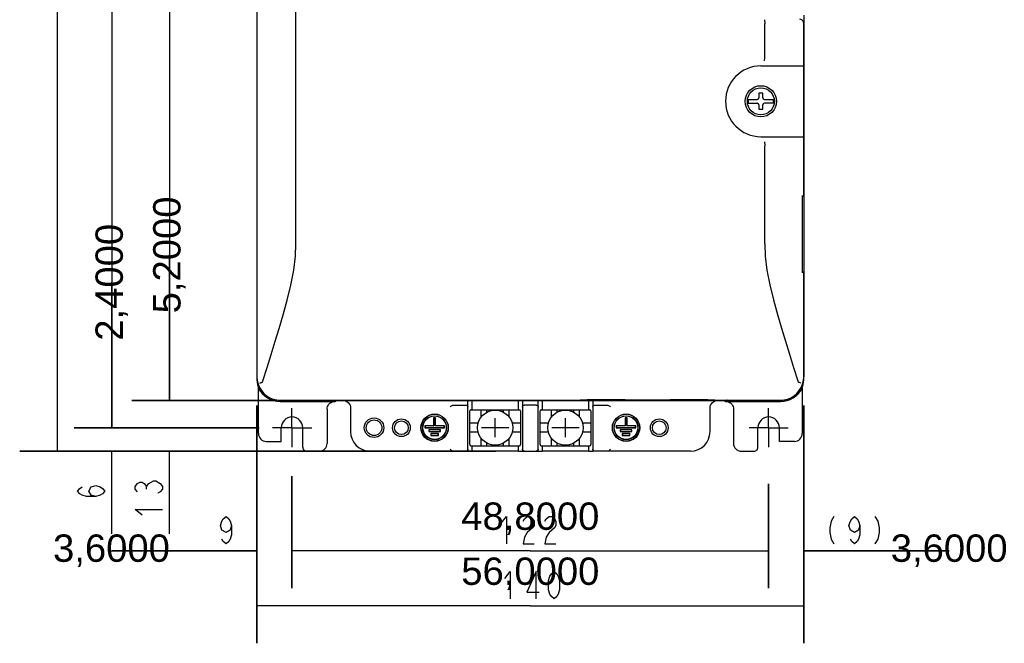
# Model space of a CAD drawing. Extents: x 20 to 400, y 160 to 434.
# Tile 5 of 20: x 32 to 132, y 267 to 331. Entities that reach past the tile are written whole.
import ezdxf

# ---------------------------------------------------------------- set-up
doc = ezdxf.new("R2010")
doc.units = 0
doc.header["$LTSCALE"] = 4.2
doc.header["$MEASUREMENT"] = 0
doc.linetypes.add('CENTER', pattern=[2, 1.25, -0.25, 0.25, -0.25])
doc.layers.get('0').update_dxf_attribs({"linetype": 'CONTINUOUS'})
for name, color, linetype in [('ALL_CURVE', 7, 'CONTINUOUS'), ('ALL_DIM', 7, 'CONTINUOUS'), ('DEFAULT_1', 7, 'CONTINUOUS')]:
    doc.layers.add(name, color=color, linetype=linetype)
doc.styles.get("Standard").update_dxf_attribs({"font": 'txt.shx'})

msp = doc.modelspace()

# ---------------------------------------------------------------- hatches: boundary and pattern name
h = msp.add_hatch(color=2)
h.paths.add_polyline_path([(31.69708, 391.034071), (54.018753, 391.034071)])
h.paths.add_polyline_path([(31.69708, 287.034071), (57.99856, 287.034071)])
edge = h.paths.add_edge_path(flags=0)
h = msp.add_hatch(color=2)
h.paths.add_polyline_path([(37.27162, 289.434071), (56.226302, 289.434071)])
h.paths.add_polyline_path([(37.27162, 388.634071), (56.651437, 388.634071)])
edge = h.paths.add_edge_path(flags=0)
h = msp.add_hatch(color=2)
h.paths.add_polyline_path([(43.174351, 292.234071), (57.851437, 292.234071)])
h.paths.add_polyline_path([(43.174351, 385.834071), (55.451437, 385.834071)])
edge = h.paths.add_edge_path(flags=0)
h = msp.add_hatch(color=2)
h.paths.add_polyline_path([(43.174351, 292.234071), (54.854469, 292.234071)])
h.paths.add_polyline_path([(43.174351, 287.034071), (58.118185, 287.034071)])
h.paths.add_polyline_path([(47.020361, 292.234071), (47.020361, 307.114702)])
h = msp.add_hatch(color=2)
h.paths.add_polyline_path([(37.27162, 289.434071), (54.651397, 289.434071)])
h.paths.add_polyline_path([(37.27162, 287.034071), (80.451368, 287.034071)])
h.paths.add_polyline_path([(41.117629, 289.434071), (41.117629, 304.314702)])
h = msp.add_hatch(color=2)
h.paths.add_polyline_path([(55.974441, 273.005817), (55.974441, 291.711066)])
h.paths.add_polyline_path([(59.574441, 273.005817), (59.574441, 283.434328)])
h.paths.add_polyline_path([(55.974441, 276.851826), (41.09381, 276.851826)])
h = msp.add_hatch(color=2)
h.paths.add_polyline_path([(111.974441, 267.375139), (111.974441, 291.711066)])
h.paths.add_polyline_path([(55.974441, 267.375139), (55.974441, 291.711066)])
edge = h.paths.add_edge_path(flags=0)
h = msp.add_hatch(color=2)
h.paths.add_polyline_path([(111.974441, 273.005817), (111.974441, 285.684797)])
h.paths.add_polyline_path([(108.374441, 273.005817), (108.374441, 283.695303)])
h.paths.add_polyline_path([(111.974441, 276.851826), (126.855073, 276.851826)])
h = msp.add_hatch(color=2)
h.paths.add_polyline_path([(59.574441, 273.005817), (59.574441, 284.486986)])
h.paths.add_polyline_path([(108.374441, 273.005817), (108.374441, 283.273067)])
edge = h.paths.add_edge_path(flags=0)

# ---------------------------------------------------------------- linework, layer by layer
at = {"linetype": 'CONTINUOUS'}
for p, q in [((59.974442, 308.234071), (59.974442, 385.21341)), ((55.974441, 383.434071), (55.974441, 294.634071)), ((55.984923, 383.426879), (55.984923, 294.641264)), ((107.974434, 327.391843), (107.974434, 330.760699)), ((111.96396, 313.245793), (111.96396, 330.830885)), ((111.974441, 331.634102), (111.974441, 294.634071)), ((107.574441, 326.454485), (111.931418, 326.454485)), ((107.774441, 323.654071), (107.374441, 323.654071)), ((107.374441, 323.654071), (107.374441, 323.194071)), ((107.774441, 323.194071), (107.774441, 323.654071)), ((106.27794, 323.034071), (107.214441, 323.034071)), ((106.27794, 323.034071), (106.27794, 322.634071)), ((106.27794, 322.634071), (107.214441, 322.634071)), ((107.934441, 323.034071), (108.870943, 323.034071)), ((108.870943, 322.634071), (107.934441, 322.634071)), ((108.870943, 322.634071), (108.870943, 323.034071)), ((107.374441, 322.474071), (107.374441, 322.014071)), ((107.374441, 322.014071), (107.774441, 322.014071)), ((107.774441, 322.014071), (107.774441, 322.474071)), ((107.574441, 319.213657), (111.931418, 319.213657)), ((107.974436, 308.234071), (107.974436, 318.276299)), ((111.827258, 305.739853), (111.826931, 305.824655)), ((111.836016, 305.408418), (111.886491, 305.380341)), ((111.96396, 294.641264), (111.96396, 305.222349)), ((55.974441, 294.634071), (55.974629, 294.595363)), ((111.974254, 294.595359), (111.974441, 294.634071)), ((56.142031, 288.833797), (56.142031, 293.482965)), ((111.806852, 293.482965), (111.806852, 288.833797)), ((58.374441, 292.234071), (60.329985, 292.234071)), ((58.374441, 292.122359), (63.974441, 292.122359)), ((58.381634, 292.244553), (87.836933, 292.244553)), ((59.974441, 292.234071), (59.974441, 292.244553)), ((60.370981, 292.234071), (107.577902, 292.234071)), ((63.174441, 291.322237), (63.174441, 287.834071)), ((63.974441, 292.122359), (64.142031, 292.234071)), ((65.574441, 291.434345), (65.574441, 289.034071)), ((76.122944, 291.754071), (77.37451, 291.754071)), ((77.574441, 287.034071), (77.574441, 292.234071)), ((77.974441, 292.234071), (77.974441, 291.274071)), ((82.774441, 291.274071), (82.774441, 292.234071)), ((83.174441, 292.234071), (83.174441, 287.034071)), ((84.57451, 291.754071), (83.374373, 291.754071)), ((84.774441, 287.034071), (84.774441, 292.234071)), ((85.174441, 292.234071), (85.174441, 291.274071)), ((87.855863, 292.245152), (87.836933, 292.244553)), ((89.974441, 291.274071), (89.974441, 292.234071)), ((90.374441, 292.234071), (90.374441, 287.034071)), ((90.574373, 291.754071), (91.825939, 291.754071)), ((96.68379, 292.278932), (97.539579, 292.301361)), ((102.374441, 289.034071), (102.374441, 291.434345)), ((103.806852, 292.234071), (103.974441, 292.122359)), ((103.974441, 292.122359), (109.574441, 292.122359)), ((104.11195, 292.244553), (104.093018, 292.24512)), ((104.11195, 292.244553), (109.567249, 292.244553)), ((104.774441, 291.322237), (104.774441, 287.834071)), ((107.618898, 292.234071), (109.574441, 292.234071)), ((107.974441, 292.234071), (107.974441, 292.244553)), ((74.074441, 290.434071), (74.095601, 290.412912)), ((74.274441, 290.434071), (74.074441, 290.434071)), ((74.074441, 290.434071), (74.074441, 289.634071)), ((74.253282, 290.412912), (74.095601, 290.412912)), ((74.095601, 290.412912), (74.095601, 289.612912)), ((74.274441, 290.434071), (74.253282, 290.412912)), ((74.253282, 289.612912), (74.253282, 290.412912)), ((74.274441, 289.634071), (74.274441, 290.434071)), ((77.774441, 287.714071), (77.774441, 291.154071)), ((77.894441, 291.274071), (82.854441, 291.274071)), ((78.954441, 290.528315), (78.954441, 291.274071)), ((79.514441, 290.991195), (79.514441, 291.274071)), ((81.234441, 290.991195), (81.234441, 291.274071)), ((81.794441, 290.528315), (81.794441, 291.274071)), ((82.974441, 291.154071), (82.974441, 287.714071)), ((84.974441, 287.714071), (84.974441, 291.154071)), ((85.094441, 291.274071), (90.054441, 291.274071)), ((86.154441, 290.528315), (86.154441, 291.274071)), ((86.714441, 290.991195), (86.714441, 291.274071)), ((88.434441, 290.991195), (88.434441, 291.274071)), ((88.994441, 290.528315), (88.994441, 291.274071)), ((90.174441, 291.154071), (90.174441, 287.714071)), ((93.874441, 290.434071), (93.674441, 290.434071)), ((93.674441, 290.434071), (93.695601, 290.412912)), ((93.674441, 290.434071), (93.674441, 289.634071)), ((93.853282, 290.412912), (93.695601, 290.412912)), ((93.695601, 290.412912), (93.695601, 289.612912)), ((93.874441, 290.434071), (93.853282, 290.412912)), ((93.853282, 289.612912), (93.853282, 290.412912)), ((93.874441, 289.634071), (93.874441, 290.434071)), ((58.474441, 288.034071), (58.474441, 289.434071)), ((60.674441, 287.434208), (60.674441, 289.434071)), ((73.174441, 289.634071), (73.195601, 289.612912)), ((74.074441, 289.634071), (73.174441, 289.634071)), ((73.174441, 289.634071), (73.174441, 289.434071)), ((73.174441, 289.434071), (73.195601, 289.45523)), ((73.174441, 289.434071), (75.174441, 289.434071)), ((74.095601, 289.612912), (73.195601, 289.612912)), ((73.195601, 289.612912), (73.195601, 289.45523)), ((73.195601, 289.45523), (75.153282, 289.45523)), ((74.074441, 289.634071), (74.095601, 289.612912)), ((74.274441, 289.634071), (74.253282, 289.612912)), ((75.153282, 289.612912), (74.253282, 289.612912)), ((75.174441, 289.634071), (74.274441, 289.634071)), ((75.174441, 289.634071), (75.153282, 289.612912)), ((75.153282, 289.45523), (75.153282, 289.612912)), ((75.174441, 289.434071), (75.153282, 289.45523)), ((75.174441, 289.434071), (75.174441, 289.634071)), ((78.647298, 289.894071), (77.774441, 289.894071)), ((82.974441, 289.894071), (82.101585, 289.894071)), ((85.847298, 289.894071), (84.974441, 289.894071)), ((90.174441, 289.894071), (89.301585, 289.894071)), ((93.674441, 289.634071), (92.774441, 289.634071)), ((92.774441, 289.634071), (92.795601, 289.612912)), ((92.774441, 289.634071), (92.774441, 289.434071)), ((92.774441, 289.434071), (92.795601, 289.45523)), ((92.774441, 289.434071), (94.774441, 289.434071)), ((93.695601, 289.612912), (92.795601, 289.612912)), ((92.795601, 289.612912), (92.795601, 289.45523)), ((92.795601, 289.45523), (94.753282, 289.45523)), ((93.674441, 289.634071), (93.695601, 289.612912)), ((93.874441, 289.634071), (93.853282, 289.612912)), ((94.753282, 289.612912), (93.853282, 289.612912)), ((94.774441, 289.634071), (93.874441, 289.634071)), ((94.774441, 289.634071), (94.753282, 289.612912)), ((94.753282, 289.45523), (94.753282, 289.612912)), ((94.774441, 289.434071), (94.753282, 289.45523)), ((94.774441, 289.434071), (94.774441, 289.634071)), ((107.274441, 287.434208), (107.274441, 289.434071)), ((109.474441, 288.034071), (109.474441, 289.434071)), ((73.574441, 289.234071), (73.595601, 289.212912)), ((74.774441, 289.234071), (73.574441, 289.234071)), ((73.574441, 289.234071), (73.574441, 289.034071)), ((73.574441, 289.034071), (73.595601, 289.05523)), ((73.574441, 289.034071), (74.774441, 289.034071)), ((74.753282, 289.212912), (73.595601, 289.212912)), ((73.595601, 289.212912), (73.595601, 289.05523)), ((73.595601, 289.05523), (74.753282, 289.05523)), ((73.774441, 288.834071), (73.795601, 288.812912)), ((74.574441, 288.834071), (73.774441, 288.834071)), ((73.774441, 288.834071), (73.774441, 288.634071)), ((73.774441, 288.634071), (73.795601, 288.65523)), ((73.774441, 288.634071), (74.574441, 288.634071)), ((74.553282, 288.812912), (73.795601, 288.812912)), ((73.795601, 288.812912), (73.795601, 288.65523)), ((73.795601, 288.65523), (74.553282, 288.65523)), ((74.574441, 288.834071), (74.553282, 288.812912)), ((74.553282, 288.65523), (74.553282, 288.812912)), ((74.574441, 288.634071), (74.553282, 288.65523)), ((74.574441, 288.634071), (74.574441, 288.834071)), ((74.774441, 289.234071), (74.753282, 289.212912)), ((74.753282, 289.05523), (74.753282, 289.212912)), ((74.774441, 289.034071), (74.753282, 289.05523)), ((74.774441, 289.034071), (74.774441, 289.234071)), ((78.647298, 288.974071), (77.774441, 288.974071)), ((78.954441, 287.594071), (78.954441, 288.339827)), ((81.794441, 287.594071), (81.794441, 288.339827)), ((82.974441, 288.974071), (82.101585, 288.974071)), ((85.847298, 288.974071), (84.974441, 288.974071)), ((86.154441, 287.594071), (86.154441, 288.339827)), ((88.994441, 287.594071), (88.994441, 288.339827)), ((90.174441, 288.974071), (89.301585, 288.974071)), ((94.374441, 289.234071), (93.174441, 289.234071)), ((93.174441, 289.234071), (93.195601, 289.212912)), ((93.174441, 289.234071), (93.174441, 289.034071)), ((93.174441, 289.034071), (93.195601, 289.05523)), ((93.174441, 289.034071), (94.374441, 289.034071)), ((94.353282, 289.212912), (93.195601, 289.212912)), ((93.195601, 289.212912), (93.195601, 289.05523)), ((93.195601, 289.05523), (94.353282, 289.05523)), ((94.174441, 288.834071), (93.374441, 288.834071)), ((93.374441, 288.834071), (93.395601, 288.812912)), ((93.374441, 288.834071), (93.374441, 288.634071)), ((93.374441, 288.634071), (93.395601, 288.65523)), ((93.374441, 288.634071), (94.174441, 288.634071)), ((94.153282, 288.812912), (93.395601, 288.812912)), ((93.395601, 288.812912), (93.395601, 288.65523)), ((93.395601, 288.65523), (94.153282, 288.65523)), ((94.174441, 288.834071), (94.153282, 288.812912)), ((94.153282, 288.65523), (94.153282, 288.812912)), ((94.174441, 288.634071), (94.153282, 288.65523)), ((94.174441, 288.634071), (94.174441, 288.834071)), ((94.374441, 289.234071), (94.353282, 289.212912)), ((94.353282, 289.05523), (94.353282, 289.212912)), ((94.374441, 289.034071), (94.353282, 289.05523)), ((94.374441, 289.034071), (94.374441, 289.234071)), ((56.941757, 288.034071), (58.474441, 288.034071)), ((77.894441, 287.594071), (82.854441, 287.594071)), ((77.974441, 287.594071), (77.974441, 287.034071)), ((79.514441, 287.594071), (79.514441, 287.876948)), ((81.234441, 287.594071), (81.234441, 287.876948)), ((82.774441, 287.034071), (82.774441, 287.594071)), ((85.094441, 287.594071), (90.054441, 287.594071)), ((85.174441, 287.594071), (85.174441, 287.034071)), ((86.714441, 287.594071), (86.714441, 287.876948)), ((88.434441, 287.594071), (88.434441, 287.876948)), ((89.974441, 287.034071), (89.974441, 287.594071)), ((111.007126, 288.034071), (109.474441, 288.034071)), ((62.374441, 287.034071), (61.074441, 287.034071)), ((76.119698, 287.034071), (67.574441, 287.034071)), ((77.574441, 287.034071), (76.122932, 287.034071)), ((82.774441, 287.034071), (77.974441, 287.034071)), ((83.174441, 287.034071), (84.774441, 287.034071)), ((89.974441, 287.034071), (85.174441, 287.034071)), ((91.825951, 287.034071), (90.374441, 287.034071)), ((100.374441, 287.034071), (91.828848, 287.034071)), ((105.574441, 287.034071), (106.874441, 287.034071))]:
    msp.add_line(p, q, dxfattribs=at)
at = {"color": 7, "linetype": 'CONTINUOUS'}
for p, q in [((35.54309, 339.034071), (35.54309, 287.034071)), ((41.117629, 339.034071), (41.117629, 289.434071)), ((47.020361, 339.034071), (47.020361, 292.234071)), ((47.020361, 300.697351), (47.020361, 292.234071)), ((41.117629, 297.897351), (41.117629, 289.434071)), ((80.374441, 288.454071), (80.374441, 290.414071)), ((87.574441, 288.454071), (87.574441, 290.414071)), ((81.774441, 289.434071), (78.974441, 289.434071)), ((88.974441, 289.434071), (86.174441, 289.434071)), ((41.117629, 278.570791), (41.117629, 287.034071)), ((47.020361, 278.570791), (47.020361, 287.034071)), ((47.511161, 276.851826), (55.974441, 276.851826)), ((68.037721, 276.851826), (59.574441, 276.851826)), ((83.974441, 276.851826), (59.574441, 276.851826)), ((83.974441, 276.851826), (108.374441, 276.851826)), ((99.911161, 276.851826), (108.374441, 276.851826)), ((120.437721, 276.851826), (111.974441, 276.851826)), ((83.974441, 271.221149), (55.974441, 271.221149)), ((83.974441, 271.221149), (111.974441, 271.221149))]:
    msp.add_line(p, q, dxfattribs=at)
at = {"linetype": 'CONTINUOUS'}
for points in [[(107.942269, 331.160638), (107.950532, 331.145576), (107.958229, 331.104916), (107.964847, 331.041301), (107.969954, 330.958921), (107.973218, 330.863245), (107.974441, 330.760699), (107.974441, 330.760699)], [(111.96396, 330.830885), (111.95033, 330.934345), (111.910372, 331.030736), (111.846788, 331.113517), (111.763882, 331.177052), (111.667381, 331.216963), (111.563777, 331.23058), (111.563777, 331.23058)], [(107.942269, 326.992392), (107.950332, 327.010317), (107.957895, 327.052499), (107.964443, 327.116301), (107.96957, 327.197713), (107.972958, 327.29159), (107.974441, 327.391843), (107.974441, 327.391843)], [(107.942269, 318.675751), (107.950329, 318.657842), (107.957893, 318.615666), (107.964444, 318.551841), (107.969573, 318.470392), (107.972962, 318.3765), (107.974441, 318.276299), (107.974441, 318.276299)], [(111.826937, 305.824655), (111.827019, 312.686443), (111.827395, 312.74477), (111.828066, 312.801528), (111.829012, 312.856112), (111.830216, 312.907945), (111.831654, 312.956527), (111.833287, 313.00138), (111.835092, 313.042123), (111.837022, 313.078442), (111.839032, 313.10999), (111.841071, 313.136614), (111.843051, 313.158014), (111.844842, 313.173754), (111.846189, 313.183185), (111.84645, 313.184707), (111.84645, 313.184707)], [(111.96396, 313.245793), (111.954807, 313.186022), (111.92818, 313.131704), (111.886491, 313.087801), (111.836028, 313.05973), (111.836028, 313.05973)], [(56.602278, 294.237296), (57.026789, 295.58913), (57.449389, 296.941089), (57.861267, 298.274168), (58.263138, 299.602746), (58.667903, 300.990567), (59.07705, 302.487569), (59.452706, 304.037636), (59.747282, 305.563836), (59.923051, 306.992698), (59.974441, 308.234071), (59.974441, 308.234071)], [(107.974441, 308.234071), (108.025721, 306.994056), (108.200439, 305.57107), (108.492928, 304.052348), (108.866299, 302.508831), (109.274258, 301.014229), (109.679434, 299.623929), (110.082708, 298.290195), (110.496243, 296.951535), (110.92048, 295.594276), (111.346606, 294.237294), (111.346606, 294.237294)], [(111.84647, 305.283291), (111.846533, 305.28299), (111.84585, 305.287107), (111.844462, 305.297434), (111.842768, 305.312927), (111.840937, 305.333132), (111.839066, 305.357654), (111.837222, 305.386308), (111.835439, 305.418995), (111.833753, 305.45548), (111.832201, 305.495562), (111.830804, 305.539015), (111.829588, 305.585519), (111.828582, 305.634753), (111.827797, 305.686338), (111.827258, 305.739853), (111.827258, 305.739853)], [(111.886491, 305.380341), (111.92818, 305.336438), (111.954807, 305.28212), (111.96396, 305.222349), (111.96396, 305.222349)], [(55.974629, 294.595363), (55.975202, 294.556083), (55.976074, 294.519809), (55.977196, 294.485639), (55.978524, 294.453372), (55.98005, 294.422294), (55.981767, 294.392052), (55.983681, 294.362297), (55.985796, 294.332807), (55.988125, 294.30338), (55.990679, 294.273871), (55.993473, 294.244142), (55.996524, 294.214091), (55.999851, 294.183616), (56.003474, 294.152637), (56.007415, 294.121068), (56.011699, 294.088843), (56.016353, 294.055888), (56.021404, 294.02214), (56.026886, 293.987535), (56.032832, 293.952011), (56.039278, 293.915508), (56.046265, 293.877965), (56.053836, 293.839326), (56.062037, 293.799525), (56.07092, 293.758504), (56.080541, 293.716195), (56.090958, 293.672539), (56.102241, 293.627458), (56.114464, 293.580871), (56.127703, 293.53272), (56.142031, 293.482965), (56.142031, 293.482965)], [(55.984923, 294.641264), (56.014466, 294.265674), (56.102309, 293.899668), (56.246218, 293.552185), (56.442616, 293.231687), (56.686678, 292.945963), (56.972448, 292.701961), (57.292975, 292.505633), (57.640394, 292.361823), (58.006247, 292.274064), (58.381634, 292.244553), (58.381634, 292.244553)], [(109.567249, 292.244553), (109.942838, 292.274096), (110.308845, 292.361938), (110.656328, 292.505847), (110.976826, 292.702245), (111.26255, 292.946308), (111.506551, 293.232078), (111.702879, 293.552605), (111.84669, 293.900024), (111.934449, 294.265877), (111.96396, 294.641264), (111.96396, 294.641264)], [(111.806852, 293.482965), (111.82118, 293.532719), (111.834418, 293.58087), (111.846641, 293.627455), (111.857924, 293.672536), (111.868341, 293.716191), (111.877962, 293.758499), (111.886844, 293.799519), (111.895046, 293.839319), (111.902616, 293.877957), (111.909603, 293.915498), (111.916049, 293.952), (111.921995, 293.987524), (111.927477, 294.022128), (111.932528, 294.055875), (111.937182, 294.088829), (111.941466, 294.121054), (111.945407, 294.152621), (111.94903, 294.1836), (111.952357, 294.214075), (111.955408, 294.244125), (111.958203, 294.273853), (111.960757, 294.303363), (111.963086, 294.33279), (111.965201, 294.36228), (111.967115, 294.392035), (111.968832, 294.422278), (111.970358, 294.453357), (111.971686, 294.485626), (111.972809, 294.519798), (111.973681, 294.556076), (111.974254, 294.595359), (111.974254, 294.595359)], [(56.276186, 293.994481), (56.29577, 294.002962), (56.340646, 294.020442), (56.407718, 294.045691), (56.492389, 294.076922), (56.492389, 294.076922)], [(56.49239, 294.076922), (56.519456, 294.092027), (56.545126, 294.117727), (56.567262, 294.151587), (56.586043, 294.19165), (56.602278, 294.237296), (56.602278, 294.237296)], [(111.346606, 294.237294), (111.362841, 294.191649), (111.381622, 294.151586), (111.403758, 294.117726), (111.429428, 294.092025), (111.456494, 294.076918), (111.456494, 294.076918)], [(111.672698, 293.99448), (111.653124, 294.002986), (111.608241, 294.020447), (111.541166, 294.04569), (111.456494, 294.076918), (111.456494, 294.076918)], [(87.855871, 292.244999), (88.412074, 292.268257), (89.081872, 292.289867), (89.799427, 292.306847), (90.552973, 292.318906), (91.330008, 292.325836), (92.117667, 292.327517), (92.9029, 292.323922), (93.672668, 292.315115), (94.414306, 292.301249), (95.269701, 292.278831), (95.269701, 292.278831)], [(97.539579, 292.301361), (98.281473, 292.315194), (99.051412, 292.323965), (99.836722, 292.327523), (100.624361, 292.325805), (101.40128, 292.31884), (102.154614, 292.306746), (102.87186, 292.289732), (103.541264, 292.268092), (104.093012, 292.244999), (104.093012, 292.244999)], [(63.174441, 291.322237), (63.186555, 291.460947), (63.222941, 291.596589), (63.281821, 291.722644), (63.361717, 291.836678), (63.461229, 291.936019), (63.57549, 292.015767), (63.701668, 292.074412), (63.835653, 292.110226), (63.974441, 292.122359), (63.974441, 292.122359)], [(64.774716, 292.234071), (64.930792, 292.218702), (65.080831, 292.173193), (65.219079, 292.099302), (65.340241, 291.99987), (65.439673, 291.878709), (65.513564, 291.74046), (65.559072, 291.590422), (65.574441, 291.434345), (65.574441, 291.434345)], [(75.779599, 291.559229), (75.848492, 291.625601), (75.917084, 291.680926), (75.986708, 291.721715), (76.056281, 291.74617), (76.122944, 291.754071), (76.122944, 291.754071)], [(77.37451, 291.754071), (77.426273, 291.747258), (77.474492, 291.727286), (77.515891, 291.695521), (77.547657, 291.654122), (77.567628, 291.605902), (77.574441, 291.55414), (77.574441, 291.55414)], [(83.174441, 291.55414), (83.181255, 291.605902), (83.201226, 291.654122), (83.232992, 291.695521), (83.274391, 291.727286), (83.32261, 291.747258), (83.374373, 291.754071), (83.374373, 291.754071)], [(84.57451, 291.754071), (84.626273, 291.747258), (84.674492, 291.727286), (84.715891, 291.695521), (84.747657, 291.654122), (84.767628, 291.605902), (84.774441, 291.55414), (84.774441, 291.55414)], [(90.374441, 291.55414), (90.381255, 291.605902), (90.401226, 291.654122), (90.432992, 291.695521), (90.474391, 291.727286), (90.52261, 291.747258), (90.574373, 291.754071), (90.574373, 291.754071)], [(91.825939, 291.754071), (91.891323, 291.746466), (91.96046, 291.722514), (92.030589, 291.681773), (92.099957, 291.625992), (92.169284, 291.559229), (92.169284, 291.559229)], [(95.269701, 292.278831), (95.545483, 292.274106), (95.831913, 292.271725), (96.121935, 292.271746), (96.408245, 292.274168), (96.68379, 292.278932), (96.68379, 292.278932)], [(102.374441, 291.434345), (102.389811, 291.590422), (102.435319, 291.74046), (102.50921, 291.878709), (102.608642, 291.99987), (102.729804, 292.099302), (102.868052, 292.173193), (103.018091, 292.218702), (103.146569, 292.231353), (103.146569, 292.231353)], [(103.974441, 292.122359), (104.113228, 292.110226), (104.247215, 292.074411), (104.373393, 292.015767), (104.487653, 291.936019), (104.587166, 291.836677), (104.667062, 291.722644), (104.725942, 291.59659), (104.762328, 291.460948), (104.774441, 291.322237), (104.774441, 291.322237)], [(56.142031, 288.833797), (56.157401, 288.677721), (56.202909, 288.527682), (56.2768, 288.389433), (56.376233, 288.268272), (56.497394, 288.16884), (56.635642, 288.094949), (56.785681, 288.04944), (56.941757, 288.034071), (56.941757, 288.034071)], [(111.007126, 288.034071), (111.163202, 288.04944), (111.313241, 288.094949), (111.451489, 288.16884), (111.57265, 288.268272), (111.672083, 288.389433), (111.745974, 288.527682), (111.791482, 288.677721), (111.806852, 288.833797), (111.806852, 288.833797)], [(60.674441, 287.434208), (60.684474, 287.345152), (60.714068, 287.260566), (60.761734, 287.184695), (60.825077, 287.121343), (60.900917, 287.073683), (60.985451, 287.044099), (61.074441, 287.034071), (61.074441, 287.034071)], [(106.874441, 287.034071), (106.963432, 287.044099), (107.047966, 287.073683), (107.123806, 287.121343), (107.187149, 287.184695), (107.234815, 287.260566), (107.264409, 287.345152), (107.274441, 287.434208), (107.274441, 287.434208)], [(76.119698, 287.034071), (76.054461, 287.042404), (75.985704, 287.066899), (75.916727, 287.107466), (75.848333, 287.162685), (75.779599, 287.228913), (75.779599, 287.228913)], [(77.574441, 287.234003), (77.567628, 287.18224), (77.547657, 287.13402), (77.515891, 287.092621), (77.474492, 287.060856), (77.426273, 287.040884), (77.37451, 287.034071), (77.37451, 287.034071)], [(77.574441, 287.034071), (77.582543, 287.035547), (77.606193, 287.036903), (77.643474, 287.038029), (77.691364, 287.038835), (77.745981, 287.039255), (77.802902, 287.039255), (77.857519, 287.038835), (77.905409, 287.038029), (77.94269, 287.036903), (77.96634, 287.035547), (77.974441, 287.034071), (77.974441, 287.034071)], [(82.774441, 287.034071), (82.782543, 287.035547), (82.806193, 287.036903), (82.843474, 287.038029), (82.891364, 287.038835), (82.945981, 287.039255), (83.002902, 287.039255), (83.057519, 287.038835), (83.105409, 287.038029), (83.14269, 287.036903), (83.16634, 287.035547), (83.174441, 287.034071), (83.174441, 287.034071)], [(83.374373, 287.034071), (83.32261, 287.040884), (83.274391, 287.060856), (83.232992, 287.092621), (83.201226, 287.13402), (83.181255, 287.18224), (83.174441, 287.234003), (83.174441, 287.234003)], [(84.774441, 287.234003), (84.767628, 287.18224), (84.747657, 287.13402), (84.715891, 287.092621), (84.674492, 287.060856), (84.626273, 287.040884), (84.57451, 287.034071), (84.57451, 287.034071)], [(84.774441, 287.034071), (84.782543, 287.035547), (84.806193, 287.036903), (84.843474, 287.038029), (84.891364, 287.038835), (84.945981, 287.039255), (85.002902, 287.039255), (85.057519, 287.038835), (85.105409, 287.038029), (85.14269, 287.036903), (85.16634, 287.035547), (85.174441, 287.034071), (85.174441, 287.034071)], [(89.974441, 287.034071), (89.982543, 287.035547), (90.006193, 287.036903), (90.043474, 287.038029), (90.091364, 287.038835), (90.145981, 287.039255), (90.202902, 287.039255), (90.257519, 287.038835), (90.305409, 287.038029), (90.34269, 287.036903), (90.36634, 287.035547), (90.374441, 287.034071), (90.374441, 287.034071)], [(90.574373, 287.034071), (90.52261, 287.040884), (90.474391, 287.060856), (90.432992, 287.092621), (90.401226, 287.13402), (90.381255, 287.18224), (90.374441, 287.234003), (90.374441, 287.234003)], [(92.169284, 287.228913), (92.084166, 287.14824), (91.998776, 287.085845), (91.912237, 287.047218), (91.828848, 287.034071), (91.828848, 287.034071)]]:
    msp.add_lwpolyline(points, dxfattribs=at)
at = {"color": 7, "linetype": 'CONTINUOUS'}
for points in [[(47.020361, 292.234071), (47.020361, 307.114702)], [(41.117629, 289.434071), (41.117629, 304.314702)], [(43.174351, 292.234071), (54.854469, 292.234071)], [(43.174351, 292.234071), (57.851437, 292.234071)], [(55.974441, 267.375139), (55.974441, 291.711066)], [(55.974441, 273.005817), (55.974441, 291.711066)], [(111.974441, 267.375139), (111.974441, 291.711066)], [(37.27162, 289.434071), (56.226302, 289.434071)], [(37.27162, 289.434071), (54.651397, 289.434071)], [(31.69708, 287.034071), (57.99856, 287.034071)], [(37.27162, 287.034071), (80.451368, 287.034071)], [(43.174351, 287.034071), (58.118185, 287.034071)], [(111.974441, 273.005817), (111.974441, 285.684797)], [(59.574441, 273.005817), (59.574441, 284.486986)], [(59.574441, 273.005817), (59.574441, 283.434328)], [(108.374441, 273.005817), (108.374441, 283.695303)], [(108.374441, 273.005817), (108.374441, 283.273067)], [(55.974441, 276.851826), (41.09381, 276.851826)], [(111.974441, 276.851826), (126.855073, 276.851826)]]:
    msp.add_lwpolyline(points, close=True, dxfattribs=at)
at = {"linetype": 'CONTINUOUS'}
for centre, radius in [((107.574441, 322.834071), 1.6), ((107.574441, 322.834071), 1.380825), ((67.974441, 289.434071), 0.999994), ((70.774441, 289.434071), 0.908993), ((74.174441, 289.434071), 1.4), ((74.174441, 289.434071), 1.378841), ((74.174441, 289.434071), 1.221159), ((74.174441, 289.434071), 1.2), ((80.374441, 289.434071), 1.8), ((87.574441, 289.434071), 1.8), ((93.774441, 289.434071), 1.4), ((93.774441, 289.434071), 1.378841), ((93.774441, 289.434071), 1.221159), ((93.774441, 289.434071), 1.2), ((97.174441, 289.434071), 0.908993), ((67.974441, 289.434071), 0.8), ((70.774441, 289.434071), 0.709), ((97.174441, 289.434071), 0.709)]:
    msp.add_circle(centre, radius, dxfattribs=at)
for centre, radius, start, end in [((107.574441, 322.834071), 3.620414, 90, 270), ((107.214441, 323.194071), 0.16, 270, 0), ((107.214441, 322.474071), 0.16, 0, 90), ((107.934441, 323.194071), 0.16, 180, 270), ((107.934441, 322.474071), 0.16, 90, 180), ((58.374441, 294.634071), 2.4, 180, 270), ((109.574441, 294.634071), 2.4, 270, 0), ((58.374441, 294.634071), 2.511712, 207.277154, 270), ((109.574441, 294.634071), 2.511712, 270, 332.722846), ((60.370981, 292.434071), 0.2, 251.627972, 270), ((73.156956, 292.434071), 0.2, 270, 288.372028), ((105.591927, 292.434071), 0.2, 251.627971, 270), ((107.577902, 292.434071), 0.2, 270, 288.372028), ((59.574441, 289.434071), 1.1, 0, 180), ((77.894441, 291.154071), 0.12, 90, 180), ((82.854441, 291.154071), 0.12, 0, 90), ((85.094441, 291.154071), 0.12, 90, 180), ((90.054441, 291.154071), 0.12, 0, 90), ((108.374441, 289.434071), 1.1, 0, 180), ((67.574441, 289.034071), 2, 180, 270), ((100.374441, 289.034071), 2, 270, 0), ((62.374441, 287.834071), 0.8, 270, 0), ((77.894441, 287.714071), 0.12, 180, 270), ((82.854441, 287.714071), 0.12, 270, 0), ((85.094441, 287.714071), 0.12, 180, 270), ((90.054441, 287.714071), 0.12, 270, 0), ((105.574441, 287.834071), 0.8, 180, 270)]:
    msp.add_arc(centre, radius, start, end, dxfattribs=at)
at = {"layer": 'ALL_CURVE', "color": 7, "linetype": 'CONTINUOUS'}
for p, q in [((80.374441, 288.454071), (80.374441, 290.414071)), ((87.574441, 288.454071), (87.574441, 290.414071)), ((81.774441, 289.434071), (78.974441, 289.434071)), ((88.974441, 289.434071), (86.174441, 289.434071))]:
    msp.add_line(p, q, dxfattribs=at)
at = {"layer": 'ALL_DIM', "color": 7, "linetype": 'CONTINUOUS'}
for points in [[(39.484296, 282.391986), (39.017628, 282.53199), (38.784297, 282.95199), (39.017628, 283.37199), (39.484296, 283.511982), (39.950964, 283.37199), (40.184295, 283.231986), (40.417629, 282.95199), (40.184295, 282.671982), (39.950964, 282.53199), (39.484296, 282.391986), (38.550963, 282.391986), (38.084295, 282.53199), (37.850964, 282.671982), (37.61763, 282.95199), (37.850964, 283.231986), (38.084295, 283.37199), (38.084295, 283.37199)], [(43.753693, 282.87383), (43.520359, 283.153825), (43.520359, 283.433834), (43.753693, 283.71383), (43.987027, 283.853834), (44.220361, 283.853834), (44.453695, 283.71383), (44.687029, 283.433834), (44.920363, 283.71383), (45.153697, 283.853834), (45.387025, 283.993825), (45.620359, 283.993825), (45.620359, 283.993825)], [(44.687029, 283.153825), (44.687029, 283.433834), (44.687029, 283.433834)], [(45.620359, 283.993825), (46.087027, 283.71383), (46.320361, 283.433834), (46.320361, 283.153825), (46.087027, 282.87383), (45.853693, 282.733825), (45.853693, 282.733825)], [(44.220361, 280.493834), (43.520359, 281.053825), (46.320361, 281.053825), (46.320361, 281.053825)], [(53.382072, 279.418494), (53.242074, 278.951826), (52.822074, 278.718498), (52.402074, 278.951826), (52.262076, 279.418494), (52.402074, 279.885162), (52.542072, 280.11849), (52.822074, 280.35183), (53.102076, 280.11849), (53.242074, 279.885162), (53.382072, 279.418494), (53.382072, 278.485158), (53.242074, 278.01849), (53.102076, 277.785162), (52.822074, 277.551822), (52.542072, 277.785162), (52.402074, 278.01849), (52.402074, 278.01849)], [(80.991529, 279.651822), (81.551526, 280.35183), (81.551526, 277.551822), (81.551526, 277.551822)], [(83.231526, 279.885162), (83.371524, 280.11849), (83.651526, 280.35183), (83.931529, 280.35183), (84.211524, 280.11849), (84.351529, 279.885162), (84.351529, 279.418494), (84.211524, 279.185154), (83.931529, 278.951826), (83.651526, 278.718498), (83.371524, 278.25183), (83.231526, 277.551822), (84.351529, 277.551822), (84.351529, 277.551822)], [(85.471524, 279.885162), (85.611529, 280.11849), (85.891524, 280.35183), (86.171526, 280.35183), (86.451529, 280.11849), (86.591526, 279.885162), (86.591526, 279.418494), (86.451529, 279.185154), (86.451529, 279.185154)], [(115.057492, 280.35183), (114.777483, 279.885162), (114.637492, 279.185154), (114.637492, 278.718498), (114.777483, 278.01849), (115.057492, 277.551822), (115.057492, 277.551822)], [(117.717483, 279.418494), (117.577492, 278.951826), (117.157492, 278.718498), (116.737492, 278.951826), (116.597487, 279.418494), (116.737492, 279.885162), (116.877483, 280.11849), (117.157492, 280.35183), (117.437487, 280.11849), (117.577492, 279.885162), (117.717483, 279.418494), (117.717483, 278.485158), (117.577492, 278.01849), (117.437487, 277.785162), (117.157492, 277.551822), (116.877483, 277.785162), (116.737492, 278.01849), (116.737492, 278.01849)], [(119.257492, 280.35183), (119.537487, 279.885162), (119.677492, 279.185154), (119.677492, 278.718498), (119.537487, 278.01849), (119.257492, 277.551822), (119.257492, 277.551822)], [(86.451529, 279.185154), (85.891524, 278.718498), (85.611529, 278.25183), (85.471524, 277.551822), (86.591526, 277.551822), (86.591526, 277.551822)], [(81.366277, 274.021145), (81.926275, 274.721154), (81.926275, 271.921145), (81.926275, 271.921145)], [(84.586273, 271.921145), (84.586273, 274.721154), (83.606275, 272.621154), (84.866275, 272.621154), (84.866275, 272.621154)], [(86.406277, 271.921145), (86.126275, 272.154486), (85.986277, 272.387813), (85.846273, 272.854482), (85.846273, 273.787818), (85.986277, 274.254486), (86.126275, 274.487813), (86.406277, 274.721154), (86.686273, 274.487813), (86.826277, 274.254486), (86.966275, 273.787818), (86.966275, 272.854482), (86.826277, 272.387813), (86.686273, 272.154486), (86.406277, 271.921145), (86.406277, 271.921145)]]:
    msp.add_lwpolyline(points, dxfattribs=at)
at = {"layer": 'DEFAULT_1', "linetype": 'CENTER'}
for p, q in [((59.574441, 289.434071), (59.574441, 291.434111)), ((108.374441, 289.434071), (108.374441, 291.434111)), ((59.574441, 289.434071), (57.574401, 289.434071)), ((59.574441, 289.434071), (61.591942, 289.434071)), ((59.574441, 289.434071), (59.574441, 287.434031)), ((108.374441, 289.434071), (106.374401, 289.434071)), ((108.374441, 289.434071), (110.374481, 289.434071)), ((108.374441, 289.434071), (108.374441, 287.434031))]:
    msp.add_line(p, q, dxfattribs=at)

# ---------------------------------------------------------------- texts
at = {"char_height": 2.800054, "width": 12.834703, "attachment_point": 5, "rotation": 90}
for s, insert in [('\\C7;\\fArial|b0|i0|;\\H2.800053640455;5,2000', (47.020361, 307.114702)), ('\\C7;\\fArial|b0|i0|;\\H2.800053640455;2,4000', (41.117629, 304.314702))]:
    msp.add_mtext(s, dxfattribs=dict(at, insert=insert))
at = {"char_height": 2.800054, "attachment_point": 5}
for s, insert, width in [('\\C7;\\fArial|b0|i0|;\\H2.800053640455;48,8000', (83.974441, 280.122249), 14.973719), ('\\C7;\\fArial|b0|i0|;\\H2.800053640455;3,6000', (41.09381, 276.851826), 12.834703), ('\\C7;\\fArial|b0|i0|;\\H2.800053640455;3,6000', (126.855073, 276.851826), 12.834703), ('\\C7;\\fArial|b0|i0|;\\H2.800053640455;56,0000', (83.974441, 274.491571), 14.973719)]:
    msp.add_mtext(s, dxfattribs=dict(at, insert=insert, width=width))

doc.saveas('drawing.dxf')
